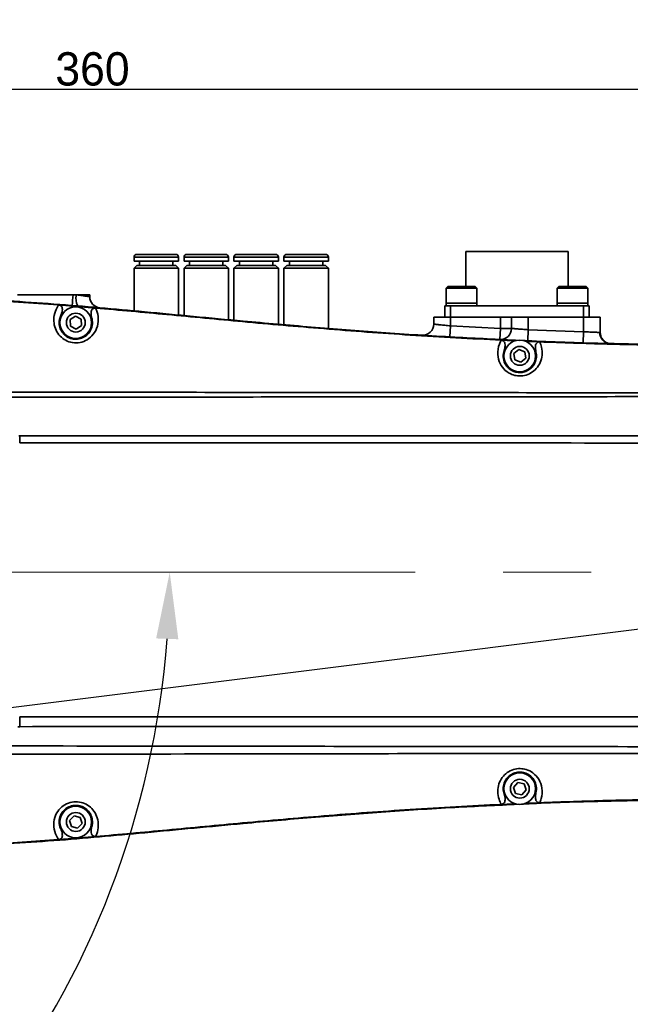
# Model space of a CAD drawing. Header units: millimetres. Extents: x -7686 to -856, y -458 to 6140.
# Tile 55 of 102: x -5665 to -5555, y 4062 to 4239. Entities that reach past the tile are written whole.
import ezdxf

# ---------------------------------------------------------------- set-up
doc = ezdxf.new("R2010")
doc.units = ezdxf.units.MM
doc.header["$LTSCALE"] = 5
doc.header["$PDSIZE"] = -1
doc.linetypes.add('CENTER2', pattern=[28.575, 19.05, -3.175, 3.175, -3.175])
doc.layers.add('细实线', color=1, linetype='Continuous', lineweight=20)
doc.dimstyles.new('安装', dxfattribs={"dimtxt": 6, "dimasz": 12, "dimexe": 7, "dimexo": 0.625, "dimtad": 1, "dimtoh": 1, "dimtxsty": 'Standard', "dimcen": 2.5, "dimclrd": 4, "dimclre": 4, "dimclrt": 3, "dimadec": 0, "dimazin": 0, "dimtfac": 1, "dimtmove": 0, "dimatfit": 3, "dimfxl": 1, "dimarcsym": 0})

# ---------------------------------------------------------------- blocks, each defined once
blk = doc.blocks.new('*D79')
at = {"layer": 'Defpoints', "color": 0, "linetype": 'Continuous', "transparency": 16777216}
for p in [(-5198.18, 4044.44), (-5831.96, 3764.63)]:
    blk.add_point(p, dxfattribs=at)
at = {"layer": '细实线', "color": 4, "linetype": 'Continuous', "lineweight": -2, "transparency": 16777216}
for p, q in [((-5099.88, 4087.84), (-5187.2, 4049.29)), ((-5068.26, 4087.84), (-5099.88, 4087.84)), ((-5831.96, 3764.63), (-5198.18, 4044.44))]:
    blk.add_line(p, q, dxfattribs=at)
at = {"layer": '细实线', "color": 4, "linetype": 'Continuous', "transparency": 16777216}
blk.add_solid([(-5188.01, 4051.12), (-5186.39, 4047.46), (-5198.18, 4044.44)], dxfattribs=at)
at = {"layer": '细实线', "color": 3, "linetype": 'Continuous', "transparency": 16777216, "insert": (-5083.76, 4091.96), "char_height": 6, "attachment_point": 5}
blk.add_mtext('R692,8', dxfattribs=at)
blk = doc.blocks.new('*D85')
at = {"layer": 'Defpoints', "color": 0, "linetype": 'Continuous', "transparency": 16777216}
for p in [(-5471.96, 4226.69), (-5831.96, 4139.63), (-5471.96, 4139.63)]:
    blk.add_point(p, dxfattribs=at)
at = {"layer": '细实线', "color": 4, "linetype": 'Continuous', "lineweight": -2, "transparency": 16777216}
for p, q in [((-5831.96, 4140.25), (-5831.96, 4233.69)), ((-5471.96, 4140.25), (-5471.96, 4233.69)), ((-5819.96, 4226.69), (-5483.96, 4226.69))]:
    blk.add_line(p, q, dxfattribs=at)
at = {"layer": '细实线', "color": 4, "linetype": 'Continuous', "transparency": 16777216}
for points in [[(-5819.96, 4228.69), (-5819.96, 4224.69), (-5831.96, 4226.69)], [(-5483.96, 4228.69), (-5483.96, 4224.69), (-5471.96, 4226.69)]]:
    blk.add_solid(points, dxfattribs=at)
at = {"layer": '细实线', "color": 3, "linetype": 'Continuous', "transparency": 16777216, "insert": (-5651.96, 4230.31), "char_height": 6, "attachment_point": 5}
blk.add_mtext('360', dxfattribs=at)
blk = doc.blocks.new('*D90')
at = {"layer": 'Defpoints', "color": 0, "linetype": 'Continuous', "transparency": 16777216}
for p in [(-5831.96, 4094.63), (-5694.19, 3894.61), (-5831.96, 3764.63), (-5831.96, 3764.63), (-5619.84, 3511.83)]:
    blk.add_point(p, dxfattribs=at)
at = {"layer": '细实线', "color": 4, "linetype": 'Continuous', "lineweight": -2, "transparency": 16777216}
blk.add_arc((-5831.96, 3764.63), 189.41, 313.6306, 86.3694, dxfattribs=at)
at = {"layer": '细实线', "color": 4, "linetype": 'Continuous', "transparency": 16777216}
for points in [[(-5820.03, 3951.66), (-5819.9, 3955.66), (-5831.96, 3954.04)], [(-5699.93, 3626.04), (-5702.6, 3629.02), (-5710.21, 3619.53)]]:
    blk.add_solid(points, dxfattribs=at)
at = {"layer": '细实线', "color": 3, "linetype": 'Continuous', "transparency": 16777216, "insert": (-5648.36, 3824.24), "char_height": 6, "attachment_point": 5, "rotation": 287.9879}
blk.add_mtext('140°', dxfattribs=at)
blk = doc.blocks.new('*D92')
at = {"layer": 'Defpoints', "color": 0, "linetype": 'Continuous', "transparency": 16777216}
for p in [(-5831.96, 4139.63), (-5471.96, 4139.63), (-5788.49, 4106.28), (-5694.97, 4017.52), (-5695.32, 3758.54)]:
    blk.add_point(p, dxfattribs=at)
at = {"layer": '细实线', "color": 4, "linetype": 'Continuous', "lineweight": -2, "transparency": 16777216}
blk.add_arc((-5797.43, 4139.63), 159.39, 289.3145, 355.6855, dxfattribs=at)
at = {"layer": '细实线', "color": 4, "linetype": 'Continuous', "transparency": 16777216}
for points in [[(-5640.49, 4127.71), (-5636.49, 4127.56), (-5638.04, 4139.63)], [(-5744.12, 3987.29), (-5745.3, 3991.12), (-5756.18, 3985.66)]]:
    blk.add_solid(points, dxfattribs=at)
at = {"layer": '细实线', "color": 3, "linetype": 'Continuous', "transparency": 16777216, "insert": (-5673.85, 4044.8), "char_height": 6, "attachment_point": 5, "rotation": 52.5}
blk.add_mtext('75°', dxfattribs=at)
blk = doc.blocks.new('*D93')
at = {"layer": 'Defpoints', "color": 0, "linetype": 'Continuous', "transparency": 16777216}
for p in [(-5534.95, 4214.7), (-5424.46, 4184.45), (-5831.96, 4139.63), (-5471.96, 4139.63), (-5471.96, 4139.63)]:
    blk.add_point(p, dxfattribs=at)
at = {"layer": '细实线', "color": 4, "linetype": 'Continuous', "lineweight": -2, "transparency": 16777216}
blk.add_line((-5471.34, 4139.63), (-5399.65, 4139.63), dxfattribs=at)
blk.add_arc((-5471.96, 4139.63), 65.31, 10.5425, 119.4575, dxfattribs=at)
at = {"layer": '细实线', "color": 4, "linetype": 'Continuous', "transparency": 16777216}
for points in [[(-5502.94, 4194.85), (-5505.22, 4198.14), (-5513.94, 4189.66)], [(-5405.76, 4151.76), (-5409.75, 4151.39), (-5406.65, 4139.63)]]:
    blk.add_solid(points, dxfattribs=at)
at = {"layer": '细实线', "color": 3, "linetype": 'Continuous', "transparency": 16777216, "insert": (-5442.83, 4202.1), "char_height": 6, "attachment_point": 5, "rotation": 335}
blk.add_mtext('130°', dxfattribs=at)
blk = doc.blocks.new('*D94')
at = {"layer": 'Defpoints', "color": 0, "linetype": 'Continuous', "transparency": 16777216}
for p in [(-5831.96, 4139.63), (-5471.96, 4139.63), (-5471.96, 4139.63), (-5468.18, 4074.76), (-5534.95, 4064.56)]:
    blk.add_point(p, dxfattribs=at)
at = {"layer": '细实线', "color": 4, "linetype": 'Continuous', "lineweight": -2, "transparency": 16777216}
blk.add_line((-5471.34, 4139.63), (-5399.99, 4139.63), dxfattribs=at)
blk.add_arc((-5471.96, 4139.63), 64.98, 240.5968, 349.4032, dxfattribs=at)
at = {"layer": '细实线', "color": 4, "linetype": 'Continuous', "transparency": 16777216}
for points in [[(-5410.08, 4127.86), (-5406.1, 4127.49), (-5406.99, 4139.63)], [(-5505, 4081.38), (-5502.72, 4084.67), (-5513.73, 4089.85)]]:
    blk.add_solid(points, dxfattribs=at)
at = {"layer": '细实线', "color": 3, "linetype": 'Continuous', "transparency": 16777216, "insert": (-5446.03, 4084.03), "char_height": 6, "attachment_point": 5, "rotation": 25}
blk.add_mtext('130°', dxfattribs=at)

msp = doc.modelspace()

# ---------------------------------------------------------------- linework, layer by layer
at = {"linetype": 'Continuous', "lineweight": 35}
for p, q in [((-5636.961, 4196.928), (-5643.961, 4196.928)), ((-5627.961, 4196.928), (-5634.961, 4196.928)), ((-5618.961, 4196.928), (-5625.961, 4196.928)), ((-5609.961, 4196.928), (-5616.961, 4196.928)), ((-5584.661, 4197.428), (-5584.661, 4191.128)), ((-5584.661, 4197.428), (-5575.461, 4197.428)), ((-5575.461, 4197.428), (-5566.261, 4197.428)), ((-5566.261, 4191.128), (-5566.261, 4197.428)), ((-5644.461, 4196.428), (-5644.461, 4195.728)), ((-5636.461, 4196.428), (-5644.461, 4196.428)), ((-5638.061, 4195.728), (-5644.461, 4195.728)), ((-5643.961, 4194.928), (-5644.461, 4194.428)), ((-5636.961, 4194.928), (-5643.961, 4194.928)), ((-5643.461, 4195.728), (-5643.461, 4194.928)), ((-5636.461, 4195.728), (-5638.061, 4195.728)), ((-5637.461, 4194.928), (-5637.461, 4195.728)), ((-5636.461, 4194.428), (-5636.961, 4194.928)), ((-5636.461, 4195.728), (-5636.461, 4196.428)), ((-5635.461, 4196.428), (-5635.461, 4195.728)), ((-5627.461, 4196.428), (-5635.461, 4196.428)), ((-5628.366, 4195.728), (-5635.461, 4195.728)), ((-5634.961, 4194.928), (-5635.461, 4194.428)), ((-5627.961, 4194.928), (-5634.961, 4194.928)), ((-5634.461, 4195.728), (-5634.461, 4194.928)), ((-5628.461, 4194.928), (-5628.461, 4195.728)), ((-5627.461, 4195.728), (-5628.366, 4195.728)), ((-5627.461, 4194.428), (-5627.961, 4194.928)), ((-5627.461, 4195.728), (-5627.461, 4196.428)), ((-5626.461, 4196.428), (-5626.461, 4195.728)), ((-5618.461, 4196.428), (-5626.461, 4196.428)), ((-5620.878, 4195.728), (-5626.461, 4195.728)), ((-5625.961, 4194.928), (-5626.461, 4194.428)), ((-5618.961, 4194.928), (-5625.961, 4194.928)), ((-5625.461, 4195.728), (-5625.461, 4194.928)), ((-5618.461, 4195.728), (-5620.878, 4195.728)), ((-5619.461, 4194.928), (-5619.461, 4195.728)), ((-5618.461, 4194.428), (-5618.961, 4194.928)), ((-5618.461, 4195.728), (-5618.461, 4196.428)), ((-5617.461, 4196.428), (-5617.461, 4195.728)), ((-5609.461, 4196.428), (-5617.461, 4196.428)), ((-5612.707, 4195.728), (-5617.461, 4195.728)), ((-5616.961, 4194.928), (-5617.461, 4194.428)), ((-5609.961, 4194.928), (-5616.961, 4194.928)), ((-5616.461, 4195.728), (-5616.461, 4194.928)), ((-5609.461, 4195.728), (-5612.707, 4195.728)), ((-5610.461, 4194.928), (-5610.461, 4195.728)), ((-5609.461, 4194.428), (-5609.961, 4194.928)), ((-5609.461, 4195.728), (-5609.461, 4196.428)), ((-5644.461, 4194.428), (-5644.461, 4186.737)), ((-5636.461, 4194.428), (-5644.461, 4194.428)), ((-5636.461, 4185.989), (-5636.461, 4194.428)), ((-5635.461, 4194.428), (-5635.461, 4185.894)), ((-5627.461, 4194.428), (-5635.461, 4194.428)), ((-5627.461, 4185.146), (-5627.461, 4194.428)), ((-5626.461, 4194.428), (-5626.461, 4185.052)), ((-5618.461, 4194.428), (-5626.461, 4194.428)), ((-5618.461, 4184.342), (-5618.461, 4194.428)), ((-5617.461, 4194.428), (-5617.461, 4184.255)), ((-5609.461, 4194.428), (-5617.461, 4194.428)), ((-5609.461, 4183.586), (-5609.461, 4194.428)), ((-5665.461, 4189.628), (-5655.461, 4189.628)), ((-5655.461, 4189.628), (-5654.856, 4189.628)), ((-5654.856, 4189.628), (-5652.461, 4189.628)), ((-5652.461, 4189.628), (-5652.461, 4189.289)), ((-5587.911, 4191.128), (-5588.211, 4190.828)), ((-5588.211, 4190.828), (-5588.211, 4188.128)), ((-5582.711, 4190.828), (-5588.211, 4190.828)), ((-5587.911, 4191.128), (-5583.011, 4191.128)), ((-5582.711, 4190.828), (-5583.011, 4191.128)), ((-5582.711, 4188.128), (-5582.711, 4190.828)), ((-5567.911, 4191.128), (-5568.211, 4190.828)), ((-5568.211, 4190.828), (-5568.211, 4188.128)), ((-5562.711, 4190.828), (-5568.211, 4190.828)), ((-5567.911, 4191.128), (-5563.011, 4191.128)), ((-5562.711, 4190.828), (-5563.011, 4191.128)), ((-5562.711, 4188.128), (-5562.711, 4190.828)), ((-5658.052, 4187.805), (-5667.101, 4188.433)), ((-5655.409, 4187.595), (-5658.052, 4187.805)), ((-5588.211, 4188.128), (-5588.211, 4187.628)), ((-5582.711, 4188.128), (-5588.211, 4188.128)), ((-5588.211, 4188.128), (-5587.986, 4188.128)), ((-5587.986, 4188.128), (-5582.711, 4188.128)), ((-5582.711, 4187.628), (-5582.711, 4188.128)), ((-5568.211, 4188.128), (-5568.211, 4187.628)), ((-5562.711, 4188.128), (-5568.211, 4188.128)), ((-5568.211, 4188.128), (-5567.661, 4188.128)), ((-5567.661, 4188.128), (-5562.711, 4188.128)), ((-5562.711, 4187.628), (-5562.711, 4188.128)), ((-5654.036, 4187.482), (-5655.409, 4187.595)), ((-5651.398, 4187.258), (-5654.036, 4187.482)), ((-5651.398, 4187.258), (-5651.394, 4187.257)), ((-5588.461, 4185.628), (-5588.461, 4187.628)), ((-5588.461, 4187.628), (-5587.461, 4187.628)), ((-5587.461, 4187.628), (-5587.461, 4185.628)), ((-5587.461, 4187.628), (-5563.461, 4187.628)), ((-5563.461, 4185.628), (-5563.461, 4187.628)), ((-5563.461, 4187.628), (-5562.461, 4187.628)), ((-5562.461, 4187.628), (-5562.461, 4185.628)), ((-5655.985, 4185.164), (-5655.009, 4185.782)), ((-5655.937, 4184.01), (-5655.985, 4185.164)), ((-5655.009, 4185.782), (-5653.986, 4185.246)), ((-5653.986, 4185.246), (-5653.939, 4184.092)), ((-5590.461, 4184.352), (-5590.461, 4185.628)), ((-5590.461, 4185.628), (-5587.461, 4185.628)), ((-5587.461, 4185.628), (-5587.461, 4184.048)), ((-5587.461, 4185.628), (-5578.461, 4185.628)), ((-5578.461, 4183.571), (-5578.461, 4185.628)), ((-5578.461, 4185.628), (-5576.461, 4185.628)), ((-5576.461, 4183.571), (-5576.461, 4185.628)), ((-5576.461, 4185.628), (-5573.461, 4185.628)), ((-5573.461, 4185.628), (-5573.461, 4183.346)), ((-5573.461, 4185.628), (-5563.461, 4185.628)), ((-5563.461, 4182.983), (-5563.461, 4185.628)), ((-5563.461, 4185.628), (-5560.461, 4185.628)), ((-5560.461, 4185.628), (-5560.461, 4182.817)), ((-5654.915, 4183.474), (-5655.937, 4184.01)), ((-5653.939, 4184.092), (-5654.915, 4183.474)), ((-5587.461, 4184.048), (-5587.576, 4182.051)), ((-5587.461, 4184.048), (-5578.461, 4183.571)), ((-5578.461, 4183.571), (-5578.556, 4181.573)), ((-5578.461, 4183.571), (-5576.461, 4183.571)), ((-5573.545, 4181.347), (-5573.461, 4183.346)), ((-5573.461, 4183.346), (-5563.461, 4182.983)), ((-5563.521, 4180.984), (-5563.461, 4182.983)), ((-5560.567, 4182.851), (-5560.461, 4182.817)), ((-5576.205, 4181.359), (-5578.319, 4181.457)), ((-5575.78, 4181.34), (-5576.205, 4181.359)), ((-5573.486, 4181.24), (-5574.038, 4181.264)), ((-5573.486, 4181.24), (-5571.371, 4181.154)), ((-5576.045, 4179.03), (-5575.156, 4179.767)), ((-5575.851, 4177.891), (-5576.045, 4179.03)), ((-5575.156, 4179.767), (-5574.073, 4179.365)), ((-5574.073, 4179.365), (-5573.879, 4178.227)), ((-5574.768, 4177.49), (-5575.851, 4177.891)), ((-5573.879, 4178.227), (-5574.768, 4177.49)), ((-5665.237, 4164.243), (-5665.065, 4164.243)), ((-5665.072, 4162.955), (-5665.065, 4164.243)), ((-5665.072, 4113.585), (-5665.062, 4111.807)), ((-5576.094, 4100.855), (-5575.332, 4101.722)), ((-5575.724, 4099.761), (-5576.094, 4100.855)), ((-5575.332, 4101.722), (-5574.2, 4101.495)), ((-5574.2, 4101.495), (-5573.83, 4100.402)), ((-5574.592, 4099.534), (-5575.724, 4099.761)), ((-5573.83, 4100.402), (-5574.592, 4099.534)), ((-5576.205, 4097.898), (-5578.319, 4097.8)), ((-5576.205, 4097.898), (-5575.653, 4097.922)), ((-5573.905, 4097.998), (-5573.486, 4098.017)), ((-5573.486, 4098.017), (-5571.371, 4098.103)), ((-5656.084, 4094.901), (-5655.287, 4095.736)), ((-5655.287, 4095.736), (-5654.165, 4095.464)), ((-5654.165, 4095.464), (-5653.84, 4094.356)), ((-5655.759, 4093.793), (-5656.084, 4094.901)), ((-5654.637, 4093.52), (-5655.759, 4093.793)), ((-5653.84, 4094.356), (-5654.637, 4093.52)), ((-5654.036, 4091.775), (-5651.394, 4091.999)), ((-5667.101, 4090.823), (-5658.052, 4091.452)), ((-5658.052, 4091.452), (-5655.409, 4091.662)), ((-5655.409, 4091.662), (-5654.036, 4091.775))]:
    msp.add_line(p, q, dxfattribs=at)
at = {"color": 2, "linetype": 'CENTER2', "lineweight": 15}
msp.add_line((-5831.961, 4139.628), (-5471.961, 4139.628), dxfattribs=at)
at = {"color": 2}
msp.add_line((-5831.961, 4094.628), (-5471.961, 4139.628), dxfattribs=at)
at = {"linetype": 'Continuous', "lineweight": 35}
for centre, radius in [((-5654.962, 4184.628), 2.85), ((-5654.962, 4184.628), 1.699), ((-5574.962, 4178.628), 2.85), ((-5574.962, 4178.628), 1.699), ((-5574.962, 4100.628), 2.85), ((-5574.962, 4100.628), 1.699), ((-5654.962, 4094.628), 2.85), ((-5654.962, 4094.628), 1.699)]:
    msp.add_circle(centre, radius, dxfattribs=at)
at = {"color": 4}
msp.add_arc((-5831.961, 3764.628), 692.802, 310, 160, dxfattribs=at)
at = {"linetype": 'Continuous', "lineweight": 35}
for centre, radius, start, end in [((-5643.961, 4196.428), 0.5, 90, 180), ((-5636.961, 4196.428), 0.5, 0, 90), ((-5634.961, 4196.428), 0.5, 90, 180), ((-5627.961, 4196.428), 0.5, 0, 90), ((-5625.961, 4196.428), 0.5, 90, 180), ((-5618.961, 4196.428), 0.5, 0, 90), ((-5616.961, 4196.428), 0.5, 90, 180), ((-5609.961, 4196.428), 0.5, 0, 90), ((-5796.819, 4200.621), 141.785, 354.77843, 355.55345), ((-5652.166, 4188.939), 2.776, 165.63532, 208.02509), ((-5650.461, 4189.289), 2, 180, 265.01264), ((-5592.461, 4184.352), 2, 266.36922, 0), ((-5578.461, 4183.571), 2, 267.25638, 0), ((-5558.604, 4182.814), 1.963, 178.89973, 267.58138), ((-5558.462, 4182.817), 1.998, 180.00051, 203.41722)]:
    msp.add_arc(centre, radius, start, end, dxfattribs=at)
for points, knots in [([(-5654.856, 4189.628), (-5654.835, 4189.625), (-5654.485, 4189.577), (-5653.832, 4189.486), (-5653.075, 4189.378), (-5652.56, 4189.303), (-5652.494, 4189.294), (-5652.461, 4189.289)], [0, 0, 0, 0, 0.0161066, 0.2635924, 0.5097876, 0.755053, 1, 1, 1, 1]), ([(-5574.995, 4181.424), (-5578.887, 4181.604), (-5587.212, 4181.989), (-5599.725, 4182.81), (-5612.433, 4183.792), (-5623.703, 4184.787), (-5633.713, 4185.727), (-5642.348, 4186.55), (-5650.721, 4187.314), (-5658.894, 4187.999), (-5664.36, 4188.358), (-5667.094, 4188.538)], [0, 0, 0, 0, 0.1265294, 0.2706185, 0.4071895, 0.5404239, 0.6379971, 0.7336887, 0.8221171, 0.9110284, 1, 1, 1, 1]), ([(-5651.394, 4187.257), (-5651.394, 4187.257), (-5651.392, 4187.252), (-5651.183, 4186.794), (-5650.849, 4185.736), (-5650.946, 4184.026), (-5651.683, 4182.518), (-5652.83, 4181.489), (-5654.179, 4180.969), (-5655.556, 4180.947), (-5656.821, 4181.376), (-5657.856, 4182.169), (-5658.597, 4183.26), (-5658.971, 4184.573), (-5658.909, 4186.017), (-5658.495, 4187.101), (-5658.152, 4187.658), (-5658.052, 4187.805), (-5658.052, 4187.805)], [0, 0, 0, 0, 0.0000031, 0.0013126, 0.1018858, 0.2055075, 0.2959787, 0.374906, 0.4457894, 0.5152888, 0.5809951, 0.6470531, 0.7156318, 0.7896238, 0.8713718, 0.9639785, 0.9999969, 1, 1, 1, 1]), ([(-5658.052, 4187.805), (-5657.975, 4187.793), (-5657.819, 4187.768), (-5657.62, 4187.64), (-5657.47, 4187.442), (-5657.376, 4187.145), (-5657.391, 4186.592), (-5657.565, 4186.174), (-5657.685, 4185.887)], [0, 0, 0, 0, 0.1010404, 0.2026174, 0.2968849, 0.4185275, 0.6000553, 1, 1, 1, 1]), ([(-5652.07, 4185.426), (-5652.148, 4185.758), (-5652.256, 4186.217), (-5652.15, 4186.768), (-5651.999, 4187.035), (-5651.802, 4187.195), (-5651.589, 4187.262), (-5651.456, 4187.259), (-5651.398, 4187.258)], [0, 0, 0, 0, 0.4374676, 0.6034033, 0.715631, 0.8287662, 0.9245945, 1, 1, 1, 1]), ([(-5578.319, 4181.457), (-5583.778, 4181.746), (-5594.447, 4182.312), (-5609.977, 4183.478), (-5624.588, 4184.751), (-5638.279, 4186.069), (-5647.107, 4186.869), (-5651.394, 4187.257)], [0, 0, 0, 0, 0.2237106, 0.4371612, 0.6372689, 0.8238466, 1, 1, 1, 1]), ([(-5657.685, 4185.887), (-5657.769, 4185.668), (-5657.964, 4185.161), (-5657.992, 4184.253), (-5657.713, 4183.306), (-5657.156, 4182.509), (-5656.379, 4181.926), (-5655.428, 4181.608), (-5654.393, 4181.621), (-5653.381, 4182.003), (-5652.523, 4182.755), (-5651.98, 4183.841), (-5651.922, 4184.79), (-5652.04, 4185.297), (-5652.07, 4185.426)], [0, 0, 0, 0, 0.0723656, 0.1677419, 0.2536598, 0.3326336, 0.4080445, 0.4825699, 0.5612603, 0.6418775, 0.7325063, 0.8375574, 0.958582, 1, 1, 1, 1]), ([(-5590.461, 4184.352), (-5590.446, 4184.35), (-5590.41, 4184.346), (-5590.052, 4184.308), (-5589.373, 4184.238), (-5588.474, 4184.147), (-5587.798, 4184.081), (-5587.461, 4184.048)], [0, 0, 0, 0, 0.1397261, 0.3541564, 0.5691702, 0.7845338, 1, 1, 1, 1]), ([(-5576.461, 4183.571), (-5576.446, 4183.57), (-5576.41, 4183.567), (-5576.051, 4183.538), (-5575.373, 4183.485), (-5574.473, 4183.418), (-5573.798, 4183.37), (-5573.461, 4183.346)], [0, 0, 0, 0, 0.1403984, 0.3549576, 0.5698366, 0.7848943, 1, 1, 1, 1]), ([(-5563.461, 4182.983), (-5563.169, 4182.969), (-5562.54, 4182.937), (-5561.666, 4182.898), (-5560.931, 4182.866), (-5560.688, 4182.856), (-5560.567, 4182.851)], [0, 0, 0, 0, 0.22398459, 0.48274896, 0.74139872, 1, 1, 1, 1]), ([(-5571.371, 4181.154), (-5571.371, 4181.154), (-5571.245, 4180.862), (-5570.985, 4180.108), (-5570.878, 4178.815), (-5571.213, 4177.455), (-5571.916, 4176.332), (-5572.903, 4175.506), (-5574.091, 4175.032), (-5575.308, 4174.963), (-5576.533, 4175.267), (-5577.698, 4175.999), (-5578.646, 4177.283), (-5579.066, 4179.007), (-5578.796, 4180.47), (-5578.436, 4181.239), (-5578.319, 4181.457), (-5578.319, 4181.457)], [0, 0, 0, 0, 0.0000031, 0.0673644, 0.158955, 0.2397502, 0.3128729, 0.3809778, 0.4472094, 0.5131926, 0.568916, 0.6438867, 0.7290756, 0.8285603, 0.9475335, 0.9999969, 1, 1, 1, 1]), ([(-5578.319, 4181.457), (-5578.241, 4181.447), (-5578.085, 4181.426), (-5577.883, 4181.301), (-5577.722, 4181.102), (-5577.608, 4180.786), (-5577.598, 4180.262), (-5577.719, 4179.864), (-5577.795, 4179.615)], [0, 0, 0, 0, 0.1046605, 0.2097422, 0.3089598, 0.4442816, 0.6529381, 1, 1, 1, 1]), ([(-5496.028, 4182.252), (-5497.021, 4182.168), (-5499.706, 4181.941), (-5504.992, 4181.585), (-5512.1, 4181.198), (-5520.53, 4180.881), (-5529.576, 4180.676), (-5539.132, 4180.599), (-5549.081, 4180.651), (-5560.346, 4180.875), (-5568.818, 4181.116), (-5573.878, 4181.369), (-5574.407, 4181.395)], [0, 0, 0, 0, 0.0380873, 0.1030697, 0.2026634, 0.3103469, 0.4257205, 0.5487541, 0.6758574, 0.8062356, 0.9797156, 1, 1, 1, 1]), ([(-5572.054, 4179.366), (-5572.124, 4179.702), (-5572.219, 4180.164), (-5572.08, 4180.706), (-5571.913, 4180.958), (-5571.706, 4181.105), (-5571.512, 4181.154), (-5571.404, 4181.154), (-5571.371, 4181.154)], [0, 0, 0, 0, 0.4540023, 0.6222147, 0.7379466, 0.8544653, 0.9556842, 1, 1, 1, 1]), ([(-5498.685, 4181.926), (-5500.484, 4181.796), (-5505.396, 4181.441), (-5513.781, 4181.013), (-5524.12, 4180.668), (-5535.302, 4180.499), (-5547.098, 4180.52), (-5559.191, 4180.721), (-5567.322, 4181.01), (-5571.371, 4181.154)], [0, 0, 0, 0, 0.0744052, 0.203126, 0.3462878, 0.5011114, 0.6644153, 0.8328564, 1, 1, 1, 1]), ([(-5559.226, 4180.979), (-5559.34, 4181.031), (-5559.606, 4181.154), (-5560.015, 4181.503), (-5560.196, 4181.846), (-5560.292, 4182.025)], [0, 0, 0, 0, 0.2618497, 0.6126702, 1, 1, 1, 1]), ([(-5577.795, 4179.615), (-5577.884, 4179.236), (-5578.057, 4178.498), (-5577.74, 4177.3), (-5577.033, 4176.364), (-5576.155, 4175.822), (-5575.233, 4175.597), (-5574.317, 4175.647), (-5573.425, 4175.995), (-5572.685, 4176.6), (-5572.163, 4177.413), (-5571.902, 4178.399), (-5572.001, 4179.03), (-5572.054, 4179.366)], [0, 0, 0, 0, 0.1225976, 0.2386881, 0.3368777, 0.4221852, 0.4851241, 0.5595472, 0.634643, 0.7126555, 0.797403, 0.8919082, 1, 1, 1, 1]), ([(-5667.102, 4172.101), (-5659.179, 4172.092), (-5635.796, 4172.064), (-5596.936, 4172.022), (-5553.049, 4171.977), (-5522.066, 4171.974), (-5500.254, 4171.99), (-5491.379, 4172.012), (-5485.058, 4172.027)], [0, 0, 0, 0, 0.13055808, 0.38531236, 0.64052869, 0.85372743, 0.89582981, 1, 1, 1, 1]), ([(-5485.072, 4171.242), (-5485.072, 4171.242), (-5491.392, 4171.259), (-5505.454, 4171.283), (-5527.262, 4171.293), (-5550.495, 4171.285), (-5573.725, 4171.27), (-5596.939, 4171.248), (-5620.137, 4171.226), (-5643.517, 4171.187), (-5659.172, 4171.192), (-5667.097, 4171.173), (-5667.097, 4171.173)], [0, 0, 0, 0, 0.0000003, 0.1041632, 0.2317866, 0.359421, 0.487016, 0.6146202, 0.7420092, 0.8693982, 0.9999997, 1, 1, 1, 1]), ([(-5485.061, 4162.932), (-5491.398, 4162.927), (-5510.379, 4162.91), (-5541.996, 4162.919), (-5579.914, 4162.937), (-5613.062, 4162.949), (-5641.447, 4162.953), (-5657.197, 4162.954), (-5665.072, 4162.955)], [0, 0, 0, 0, 0.1056011, 0.3163239, 0.5269192, 0.7375257, 0.8687606, 1, 1, 1, 1]), ([(-5665.065, 4164.243), (-5657.191, 4164.241), (-5641.443, 4164.237), (-5613.06, 4164.24), (-5579.913, 4164.236), (-5541.997, 4164.246), (-5510.384, 4164.256), (-5491.407, 4164.255), (-5485.072, 4164.249), (-5485.072, 4164.249)], [0, 0, 0, 0, 0.1312329, 0.26247633, 0.47308947, 0.68371139, 0.89441566, 0.99999967, 1, 1, 1, 1]), ([(-5665.072, 4113.585), (-5652.872, 4113.58), (-5623.225, 4113.566), (-5589.224, 4113.561), (-5549.979, 4113.564), (-5519.625, 4113.588), (-5493.629, 4113.587), (-5485.072, 4113.587)], [0, 0, 0, 0, 0.20333183, 0.49410221, 0.56673928, 0.85739035, 1, 1, 1, 1]), ([(-5665.062, 4111.807), (-5665.183, 4111.807), (-5665.304, 4111.807), (-5665.425, 4111.807), (-5665.425, 4111.807)], [0, 0, 0, 0, 0.9998347, 1, 1, 1, 1]), ([(-5485.087, 4111.827), (-5493.639, 4111.835), (-5519.629, 4111.858), (-5549.979, 4111.869), (-5589.222, 4111.854), (-5623.221, 4111.834), (-5652.865, 4111.815), (-5665.062, 4111.807)], [0, 0, 0, 0, 0.1425613, 0.4332259, 0.5058794, 0.7966914, 1, 1, 1, 1]), ([(-5666.914, 4108.338), (-5666.914, 4108.338), (-5653.977, 4108.322), (-5623.576, 4108.286), (-5588.808, 4108.231), (-5557.545, 4108.202), (-5534.32, 4108.193), (-5508.479, 4108.2), (-5492.066, 4108.243), (-5485.078, 4108.261)], [0, 0, 0, 0, 0.0000003, 0.2134252, 0.5015824, 0.5736817, 0.7291848, 0.8847112, 1, 1, 1, 1]), ([(-5485.052, 4106.93), (-5492.295, 4106.949), (-5513.494, 4107.006), (-5539.349, 4106.998), (-5562.33, 4106.983), (-5588.823, 4106.958), (-5623.59, 4106.899), (-5653.991, 4106.857), (-5666.922, 4106.84)], [0, 0, 0, 0, 0.1194958, 0.3497049, 0.42643, 0.4985399, 0.7866906, 1, 1, 1, 1]), ([(-5578.319, 4097.8), (-5578.319, 4097.8), (-5578.469, 4098.077), (-5578.793, 4098.804), (-5579.015, 4100.082), (-5578.803, 4101.469), (-5578.2, 4102.652), (-5577.286, 4103.562), (-5576.143, 4104.137), (-5574.939, 4104.309), (-5573.696, 4104.113), (-5572.473, 4103.488), (-5571.414, 4102.292), (-5570.841, 4100.611), (-5570.982, 4099.129), (-5571.273, 4098.331), (-5571.371, 4098.103), (-5571.371, 4098.103)], [0, 0, 0, 0, 0.0000031, 0.0668904, 0.1584833, 0.2393962, 0.312687, 0.3809177, 0.4471983, 0.5132584, 0.5684935, 0.6433076, 0.7285648, 0.8283553, 0.9473682, 0.9999969, 1, 1, 1, 1]), ([(-5572.054, 4099.89), (-5571.998, 4100.277), (-5571.89, 4101.029), (-5572.312, 4102.196), (-5573.099, 4103.067), (-5574.02, 4103.528), (-5574.955, 4103.671), (-5575.862, 4103.543), (-5576.722, 4103.118), (-5577.408, 4102.451), (-5577.857, 4101.592), (-5578.03, 4100.588), (-5577.876, 4099.97), (-5577.795, 4099.641)], [0, 0, 0, 0, 0.1231551, 0.2396294, 0.3378273, 0.4228744, 0.4852316, 0.5597597, 0.6349738, 0.7131967, 0.7981666, 0.8927659, 1, 1, 1, 1]), ([(-5577.795, 4099.641), (-5577.696, 4099.312), (-5577.561, 4098.861), (-5577.651, 4098.308), (-5577.796, 4098.042), (-5577.989, 4097.877), (-5578.178, 4097.812), (-5578.286, 4097.802), (-5578.319, 4097.8)], [0, 0, 0, 0, 0.45367, 0.6217954, 0.7375873, 0.854169, 0.9553662, 1, 1, 1, 1]), ([(-5571.371, 4098.103), (-5571.45, 4098.106), (-5571.607, 4098.113), (-5571.819, 4098.22), (-5571.997, 4098.405), (-5572.138, 4098.71), (-5572.193, 4099.23), (-5572.107, 4099.637), (-5572.054, 4099.89)], [0, 0, 0, 0, 0.104721, 0.2098633, 0.309139, 0.4445913, 0.6535183, 1, 1, 1, 1]), ([(-5575.248, 4097.82), (-5579.056, 4097.644), (-5587.296, 4097.263), (-5599.725, 4096.446), (-5612.433, 4095.465), (-5623.665, 4094.473), (-5633.655, 4093.534), (-5642.291, 4092.712), (-5650.701, 4091.944), (-5658.894, 4091.257), (-5664.36, 4090.898), (-5667.094, 4090.719)], [0, 0, 0, 0, 0.1241205, 0.268604, 0.4055507, 0.5391568, 0.6357776, 0.7322909, 0.8216235, 0.9107777, 1, 1, 1, 1]), ([(-5575.248, 4097.82), (-5579.056, 4097.644), (-5587.296, 4097.263), (-5599.725, 4096.446), (-5612.433, 4095.465), (-5623.665, 4094.473), (-5633.655, 4093.534), (-5642.291, 4092.712), (-5650.701, 4091.944), (-5658.894, 4091.257), (-5664.36, 4090.898), (-5667.094, 4090.719)], [0, 0, 0, 0, 0.1241205, 0.268604, 0.4055507, 0.5391568, 0.6357776, 0.7322909, 0.8216235, 0.9107777, 1, 1, 1, 1]), ([(-5658.052, 4091.452), (-5658.052, 4091.452), (-5658.055, 4091.456), (-5658.335, 4091.871), (-5658.836, 4092.857), (-5659.024, 4094.559), (-5658.548, 4096.167), (-5657.589, 4097.372), (-5656.341, 4098.11), (-5654.981, 4098.357), (-5653.661, 4098.138), (-5652.512, 4097.525), (-5651.604, 4096.573), (-5651.019, 4095.343), (-5650.841, 4093.91), (-5651.072, 4092.77), (-5651.319, 4092.162), (-5651.394, 4091.999), (-5651.394, 4091.999)], [0, 0, 0, 0, 0.0000031, 0.0009822, 0.1014362, 0.204983, 0.295299, 0.3742008, 0.445233, 0.5153205, 0.5809219, 0.6468951, 0.7153204, 0.789168, 0.8708659, 0.9635405, 0.9999969, 1, 1, 1, 1]), ([(-5652.07, 4093.831), (-5652.022, 4094.062), (-5651.913, 4094.596), (-5652.036, 4095.498), (-5652.466, 4096.384), (-5653.144, 4097.077), (-5654.004, 4097.526), (-5654.996, 4097.685), (-5656.019, 4097.501), (-5656.956, 4096.955), (-5657.677, 4096.072), (-5658.032, 4094.912), (-5657.934, 4093.968), (-5657.735, 4093.49), (-5657.685, 4093.37)], [0, 0, 0, 0, 0.073103, 0.1685212, 0.2543043, 0.3330646, 0.4083098, 0.4826715, 0.5620488, 0.6429121, 0.7335756, 0.8384139, 0.9592179, 1, 1, 1, 1]), ([(-5651.394, 4091.999), (-5647.107, 4092.387), (-5638.279, 4093.187), (-5624.588, 4094.505), (-5609.977, 4095.778), (-5594.447, 4096.945), (-5583.778, 4097.51), (-5578.319, 4097.8)], [0, 0, 0, 0, 0.1761534, 0.3627311, 0.5628388, 0.7762894, 1, 1, 1, 1]), ([(-5495.885, 4096.983), (-5496.925, 4097.075), (-5500.614, 4097.399), (-5507.302, 4097.813), (-5516.281, 4098.24), (-5526.156, 4098.524), (-5536.752, 4098.656), (-5547.846, 4098.625), (-5559.925, 4098.395), (-5568.902, 4098.137), (-5574.046, 4097.88), (-5574.66, 4097.849)], [0, 0, 0, 0, 0.0397267, 0.1409346, 0.2549689, 0.3818104, 0.5168695, 0.6582464, 0.8040035, 0.9766014, 1, 1, 1, 1]), ([(-5571.371, 4098.103), (-5567.322, 4098.247), (-5559.191, 4098.535), (-5547.098, 4098.737), (-5535.302, 4098.758), (-5524.12, 4098.588), (-5513.781, 4098.244), (-5505.396, 4097.816), (-5500.484, 4097.461), (-5498.685, 4097.331)], [0, 0, 0, 0, 0.1671436, 0.3355847, 0.4988886, 0.6537122, 0.796874, 0.9255948, 1, 1, 1, 1]), ([(-5651.394, 4091.999), (-5651.473, 4091.998), (-5651.631, 4091.997), (-5651.847, 4092.091), (-5652.028, 4092.262), (-5652.17, 4092.54), (-5652.245, 4093.087), (-5652.141, 4093.528), (-5652.07, 4093.831)], [0, 0, 0, 0, 0.1010755, 0.2026869, 0.2969971, 0.4187472, 0.6004898, 1, 1, 1, 1]), ([(-5657.685, 4093.37), (-5657.554, 4093.054), (-5657.372, 4092.619), (-5657.386, 4092.058), (-5657.492, 4091.771), (-5657.66, 4091.58), (-5657.861, 4091.478), (-5657.993, 4091.46), (-5658.052, 4091.452)], [0, 0, 0, 0, 0.4365872, 0.6022352, 0.7142824, 0.8272374, 0.9228751, 1, 1, 1, 1])]:
    msp.add_open_spline(points, degree=3, knots=knots, dxfattribs=at)

# ---------------------------------------------------------------- dimensions: what is measured, and where the dimension line sits
at = {"layer": '细实线', "color": 1, "linetype": 'Continuous'}
dim = msp.add_linear_dim(base=(-5471.961, 4226.689), p1=(-5831.961, 4139.628), p2=(-5471.961, 4139.628), dimstyle='安装', dxfattribs=at)
dim.commit()
dim.dimension.update_dxf_attribs({"geometry": '*D85', "text_midpoint": (-5651.961, 4230.314)})
for base, line2, picture, middle in [((-5424.456, 4184.446), ((-5471.961, 4139.628), (-5534.954, 4214.701)), '*D93', (-5442.828, 4202.104)), ((-5694.974, 4017.525), ((-5788.494, 4106.275), (-5695.319, 3758.542)), '*D92', (-5673.851, 4044.802)), ((-5468.183, 4074.763), ((-5471.961, 4139.628), (-5534.954, 4064.556)), '*D94', (-5446.033, 4084.026))]:
    dim = msp.add_angular_dim_2l(base=base, line1=((-5831.961, 4139.628), (-5471.961, 4139.628)), line2=line2, dimstyle='安装', dxfattribs=at)
    dim.commit()
    dim.dimension.update_dxf_attribs({"geometry": picture, "text_midpoint": middle})
dim = msp.add_radius_dim(center=(-5831.961, 3764.628), mpoint=(-5198.178, 4044.439), dimstyle='安装', dxfattribs=at)
dim.commit()
dim.dimension.update_dxf_attribs({"geometry": '*D79', "text_midpoint": (-5083.759, 4087.836), "dimtype": 164})
dim = msp.add_angular_dim_2l(base=(-5694.189, 3894.609), line1=((-5831.961, 3764.628), (-5831.961, 4094.628)), line2=((-5831.961, 3764.628), (-5619.841, 3511.834)), dimstyle='安装', dxfattribs=at)
dim.commit()
dim.dimension.update_dxf_attribs({"geometry": '*D90', "text_midpoint": (-5651.808, 3823.121), "dimtype": 162})

doc.saveas('drawing.dxf')
